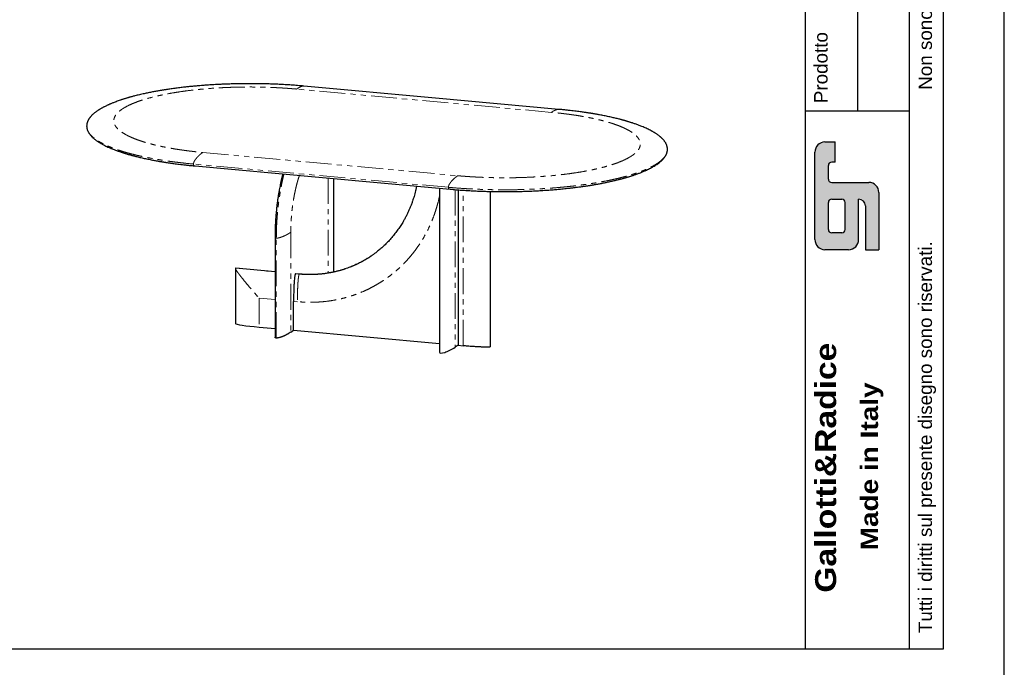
# Model space of a CAD drawing. Header units: millimetres. Extents: x -590 to 14136, y -480 to 15138.
# Tile 20 of 27: x 10510 to 14136, y 4793 to 7178. Entities that reach past the tile are written whole.
import ezdxf

# ---------------------------------------------------------------- set-up
doc = ezdxf.new("R2010")
doc.units = ezdxf.units.MM
doc.header["$LTSCALE"] = 15
doc.linetypes.add('SLD-Phantom', pattern=[12.7, 6.35, -1.27, 1.27, -1.27, 1.27, -1.27])
doc.linetypes.add('SLD-Solid', pattern=[0])
doc.styles.get("Standard").update_dxf_attribs({"font": 'GOTHIC.TTF'})

msp = doc.modelspace()

# ---------------------------------------------------------------- hatches: boundary and pattern name
h = msp.add_hatch(color=256)
h.paths.add_polyline_path([(13500.071, 6578.918, -0.41421356), (13487.676, 6591.313), (13487.676, 6640.893, -0.41421356), (13500.071, 6653.288), (13512.466, 6653.288), (13512.466, 6727.659), (13475.28, 6727.659, 0.41421356), (13438.095, 6690.474), (13438.095, 6368.203, 0.41421356), (13475.28, 6331.017), (13562.046, 6331.017, 0.41421356), (13599.231, 6368.203), (13599.231, 6516.943, -0.41421356), (13624.021, 6492.153), (13624.021, 6331.017), (13673.601, 6331.017), (13673.601, 6541.733, 0.41421356), (13636.416, 6578.918)])
h.paths.add_polyline_path([(13537.256, 6516.943, -0.41421356), (13549.651, 6504.548), (13549.651, 6405.388, -0.41421356), (13537.256, 6392.993), (13500.071, 6392.993, -0.41421356), (13487.676, 6405.388), (13487.676, 6504.548, -0.41421356), (13500.071, 6516.943)], flags=16)

# ---------------------------------------------------------------- linework, layer by layer
for p, q in [((13402.389, 9816.951), (13402.389, 6842.142)), ((13594.512, 9816.951), (13594.512, 6842.142)), ((13786.635, 6842.142), (13786.635, 9816.951)), ((13402.389, 6842.142), (13402.389, 4859.754)), ((13402.389, 6842.142), (13786.635, 6842.142)), ((13786.635, 4859.754), (13786.635, 6842.142)), ((13475.28, 6727.659), (13512.466, 6727.659)), ((13512.466, 6653.288), (13512.466, 6727.659)), ((13438.095, 6368.203), (13438.095, 6690.474)), ((13487.676, 6591.313), (13487.676, 6640.893)), ((13512.466, 6653.288), (13500.071, 6653.288)), ((13500.071, 6578.918), (13636.416, 6578.918)), ((13673.601, 6541.733), (13673.601, 6331.017)), ((13487.676, 6405.388), (13487.676, 6504.548)), ((13500.071, 6516.943), (13537.256, 6516.943)), ((13549.651, 6405.388), (13549.651, 6504.548)), ((13599.231, 6368.203), (13599.231, 6516.943)), ((13624.021, 6492.153), (13624.021, 6331.017)), ((13537.256, 6392.993), (13500.071, 6392.993)), ((13562.046, 6331.017), (13475.28, 6331.017)), ((13624.021, 6331.017), (13673.601, 6331.017))]:
    msp.add_line(p, q)
at = {"color": 8, "linetype": 'SLD-Phantom', "lineweight": 18}
for p, q in [((12467.696, 6836.906), (11528.986, 6922.632)), ((11184.277, 6689.184), (12122.986, 6603.459)), ((12088.516, 6560.742), (11149.806, 6646.468)), ((11646.17, 6594.812), (11646.17, 6244.786)), ((12113.754, 6552.213), (12113.754, 5971.871)), ((12142.87, 5977.16), (12142.87, 6550.042)), ((12243.635, 6545.537), (12243.635, 5973.257)), ((11508.286, 6395.226), (11508.286, 6027.164)), ((11455.041, 6005.534), (11455.041, 6373.596)), ((11304.925, 6262.385), (11450.262, 6249.112)), ((11525.522, 6242.239), (11539.603, 6240.953)), ((11450.262, 6146.955), (11391.902, 6152.285)), ((11391.902, 6152.285), (11391.902, 6045.741)), ((11532.708, 6139.426), (11518.628, 6140.712))]:
    msp.add_line(p, q, dxfattribs=at)
at = {"color": 7, "linetype": 'SLD-Solid', "lineweight": 25}
for p, q in [((10756.731, 6785.749), (10756.66, 6786.697)), ((11666.648, 6248.683), (11666.648, 6592.942)), ((12055.728, 6557.41), (12055.728, 5953.905)), ((12124.095, 6551.403), (12124.095, 5978.875)), ((11450.262, 6377.387), (11450.262, 6009.325)), ((11304.672, 6261.729), (11304.672, 6058.617)), ((11450.262, 6249.246), (11305.655, 6262.452)), ((11539.897, 6241.061), (11526.001, 6242.33)), ((11518.628, 6034.168), (11518.628, 6140.712)), ((11391.902, 6045.741), (11450.262, 6040.411)), ((11508.286, 6027.164), (11518.628, 6034.168)), ((11518.628, 6034.168), (12055.728, 5985.118)), ((12124.095, 5978.875), (12113.754, 5971.871)), ((12124.095, 5978.875), (12142.87, 5977.16))]:
    msp.add_line(p, q, dxfattribs=at)
msp.add_lwpolyline([(6996.074, 9816.951), (13910.585, 9816.951), (13910.585, 4859.754), (6996.074, 4859.754)], close=True)
at = {"color": 7, "linetype": 'SLD-Solid', "lineweight": 25, "flags": 128}
for points in [[(12495.465, 6847.818), (12040.782, 6889.341), (11556.755, 6933.544)], [(11156.508, 6639.529), (11611.19, 6598.006), (12095.217, 6553.803)], [(12243.886, 5973.655), (12243.886, 6276.055), (12243.886, 6545.531)]]:
    msp.add_lwpolyline(points, dxfattribs=at)
for centre, radius, start, end in [((13475.28, 6690.474), 37.185, 90, 180), ((13500.071, 6640.893), 12.395, 90, 180), ((13500.071, 6591.313), 12.395, 180, 270), ((13636.416, 6541.733), 37.185, 0, 90), ((13500.071, 6504.548), 12.395, 90, 180), ((13537.256, 6504.548), 12.395, 0, 90), ((13599.231, 6492.153), 24.79, 0, 90), ((13500.071, 6405.388), 12.395, 180, 270), ((13537.256, 6405.388), 12.395, 270, 0), ((13475.28, 6368.203), 37.185, 180, 270), ((13562.046, 6368.203), 37.185, 270, 0)]:
    msp.add_arc(centre, radius, start, end)
at = {"color": 7, "linetype": 'SLD-Solid', "lineweight": 25}
for centre, major_axis, ratio, start_param, end_param in [((11398.796, 6050.41), (94.123, -8.233), 0.05571721, 3.14357306, 4.64395112), ((12094.98, 5973.586), (38.881, 21.233), 0.25343159, 3.00676902, 5.07358485)]:
    msp.add_ellipse(centre, major_axis=major_axis, ratio=ratio, start_param=start_param, end_param=end_param, dxfattribs=at)
for points, knots in [([(11556.755, 6933.544), (11548.932, 6934.231), (11533.529, 6935.584), (11510.395, 6937.276), (11487.785, 6938.701), (11465.726, 6939.859), (11444.277, 6940.776), (11423.478, 6941.468), (11403.367, 6941.958), (11383.976, 6942.265), (11365.33, 6942.408), (11347.45, 6942.405), (11330.352, 6942.273), (11313.443, 6942.021), (11296.801, 6941.651), (11280.504, 6941.171), (11265.222, 6940.613), (11250.954, 6940), (11237.696, 6939.347), (11225.648, 6938.683), (11214.764, 6938.026), (11204.998, 6937.39), (11196.075, 6936.768), (11187.648, 6936.147), (11178.002, 6935.397), (11166.601, 6934.453), (11153.24, 6933.259), (11139.066, 6931.891), (11124.114, 6930.332), (11110.886, 6928.842), (11099.538, 6927.482), (11090.215, 6926.315), (11080.802, 6925.084), (11071.759, 6923.848), (11063.553, 6922.681), (11056.523, 6921.646), (11050.67, 6920.76), (11045.792, 6920.004), (11041.431, 6919.314), (11037.079, 6918.613), (11032.274, 6917.824), (11026.815, 6916.908), (11020.578, 6915.834), (11013.805, 6914.633), (11006.559, 6913.308), (10999.05, 6911.89), (10991.348, 6910.386), (10983.684, 6908.838), (10976.135, 6907.262), (10965.18, 6904.897), (10951.084, 6901.68), (10937.785, 6898.396), (10928.607, 6896.006), (10923.509, 6894.643), (10919.257, 6893.48), (10916.09, 6892.597), (10913.839, 6891.961), (10912.165, 6891.484), (10910.301, 6890.949), (10907.902, 6890.253), (10904.804, 6889.342), (10901.119, 6888.239), (10897.012, 6886.983), (10892.775, 6885.658), (10888.597, 6884.322), (10884.609, 6883.017), (10879.157, 6881.194), (10872.547, 6878.904), (10865.092, 6876.198), (10858.563, 6873.722), (10852.957, 6871.51), (10848.243, 6869.584), (10844.819, 6868.142), (10842.26, 6867.042), (10840.13, 6866.114), (10837.601, 6864.992), (10834.649, 6863.655), (10830.975, 6861.949), (10826.834, 6859.961), (10822.461, 6857.779), (10818.406, 6855.677), (10814.655, 6853.659), (10811.235, 6851.75), (10808.193, 6849.993), (10805.608, 6848.453), (10803.49, 6847.155), (10801.662, 6846.009), (10799.909, 6844.887), (10798.044, 6843.664), (10795.701, 6842.088), (10792.864, 6840.109), (10789.531, 6837.668), (10785.965, 6834.903), (10782.228, 6831.803), (10778.93, 6828.843), (10776.137, 6826.144), (10773.879, 6823.821), (10771.771, 6821.504), (10769.879, 6819.273), (10768.243, 6817.205), (10766.881, 6815.366), (10765.75, 6813.74), (10764.743, 6812.206), (10763.86, 6810.779), (10763.034, 6809.361), (10762.261, 6807.948), (10761.499, 6806.457), (10760.73, 6804.83), (10759.926, 6802.956), (10759.121, 6800.835), (10758.355, 6798.468), (10757.67, 6795.869), (10757.112, 6792.997), (10756.719, 6789.917), (10756.667, 6787.791), (10756.64, 6786.716)], [0, 0, 0, 0, 0.0220192, 0.04334987, 0.06399266, 0.08394807, 0.1032167, 0.12179898, 0.13969534, 0.15690619, 0.17343187, 0.18927271, 0.20442907, 0.21890119, 0.23429786, 0.2488369, 0.26251855, 0.275343, 0.28731041, 0.29842091, 0.30811174, 0.31704084, 0.3252082, 0.33268377, 0.3403293, 0.35196513, 0.36446923, 0.37784327, 0.39208906, 0.4072086, 0.41607784, 0.42522334, 0.43464555, 0.44401492, 0.45230597, 0.4594442, 0.46542849, 0.47025791, 0.4744886, 0.47893918, 0.48380459, 0.48951535, 0.49608944, 0.50352805, 0.51110739, 0.51940336, 0.52793294, 0.53644484, 0.54493892, 0.55341506, 0.57393325, 0.5943411, 0.60177473, 0.60820373, 0.61362702, 0.61804369, 0.62042853, 0.62236554, 0.62456182, 0.62770243, 0.63178794, 0.63681908, 0.64242965, 0.64840032, 0.65417999, 0.65976786, 0.66516375, 0.67737992, 0.68847715, 0.69845049, 0.70723821, 0.71481371, 0.72117495, 0.72412056, 0.72764218, 0.73196904, 0.73710177, 0.74304107, 0.75150324, 0.75967125, 0.76750707, 0.77480402, 0.78178647, 0.78817166, 0.79367407, 0.79829275, 0.802037, 0.80593038, 0.8102677, 0.81504921, 0.82265099, 0.83117671, 0.84072369, 0.85130943, 0.86293525, 0.87068426, 0.87848666, 0.8863423, 0.89402802, 0.90094481, 0.90695709, 0.91219498, 0.91683249, 0.9217182, 0.926147, 0.93083601, 0.93578527, 0.94109588, 0.94727512, 0.95439322, 0.96196475, 0.97037133, 0.97961303, 0.98968977, 1, 1, 1, 1]), ([(12895.34, 6700.819), (12895.309, 6701.942), (12895.244, 6704.284), (12894.78, 6707.682), (12894.067, 6711.128), (12893.085, 6714.499), (12891.822, 6717.84), (12890.366, 6721.005), (12888.723, 6724.059), (12886.916, 6727.006), (12884.926, 6729.899), (12882.763, 6732.737), (12880.494, 6735.453), (12878.213, 6737.972), (12876.166, 6740.083), (12874.405, 6741.806), (12872.891, 6743.232), (12871.305, 6744.675), (12869.423, 6746.325), (12867.122, 6748.257), (12864.418, 6750.42), (12861.381, 6752.73), (12858.109, 6755.093), (12854.761, 6757.393), (12851.59, 6759.474), (12848.667, 6761.32), (12845.832, 6763.051), (12842.831, 6764.824), (12839.485, 6766.733), (12834.71, 6769.361), (12828.491, 6772.601), (12820.858, 6776.317), (12813.125, 6779.851), (12805.323, 6783.214), (12798.13, 6786.147), (12791.598, 6788.69), (12785.788, 6790.87), (12779.932, 6792.99), (12773.951, 6795.08), (12768.789, 6796.821), (12764.417, 6798.257), (12760.879, 6799.398), (12757.131, 6800.582), (12753.2, 6801.799), (12749.349, 6802.966), (12745.896, 6803.992), (12743.136, 6804.799), (12741.102, 6805.387), (12739.473, 6805.854), (12737.825, 6806.322), (12735.756, 6806.906), (12733.167, 6807.627), (12730.049, 6808.484), (12726.39, 6809.473), (12722.205, 6810.583), (12714.331, 6812.628), (12702.892, 6815.465), (12689.937, 6818.464), (12679.13, 6820.836), (12670.519, 6822.655), (12661.976, 6824.393), (12653.656, 6826.024), (12646.229, 6827.429), (12639.79, 6828.611), (12634.301, 6829.594), (12629.178, 6830.491), (12624.449, 6831.301), (12620.779, 6831.917), (12618.141, 6832.354), (12616.487, 6832.626), (12615.117, 6832.849), (12613.857, 6833.054), (12612.404, 6833.289), (12610.279, 6833.629), (12607.267, 6834.107), (12603.278, 6834.73), (12598.393, 6835.478), (12592.557, 6836.35), (12585.74, 6837.341), (12577.914, 6838.441), (12569.09, 6839.635), (12559.249, 6840.91), (12548.441, 6842.244), (12536.661, 6843.622), (12523.898, 6845.025), (12510.082, 6846.451), (12500.442, 6847.353), (12495.465, 6847.818)], [0, 0, 0, 0, 0.01533846, 0.0320016, 0.04999213, 0.06861441, 0.08626067, 0.10257946, 0.11800456, 0.13316167, 0.14814984, 0.16296889, 0.17755019, 0.19091333, 0.20273932, 0.21095348, 0.21821978, 0.22535796, 0.23382123, 0.24444001, 0.25609554, 0.26863431, 0.28204211, 0.29504015, 0.30678833, 0.3167215, 0.32591584, 0.33584597, 0.34666371, 0.35836792, 0.38080347, 0.40270456, 0.42378859, 0.44415229, 0.4640829, 0.47803582, 0.49179536, 0.50539349, 0.51883155, 0.53264393, 0.53996948, 0.54766354, 0.55572578, 0.56415585, 0.57273176, 0.57999377, 0.58567673, 0.58978173, 0.59247056, 0.59563153, 0.59980797, 0.60499931, 0.6112049, 0.61842391, 0.62665537, 0.63573515, 0.66407802, 0.69159347, 0.70713572, 0.72240323, 0.73739683, 0.75197488, 0.76552333, 0.77539759, 0.78459416, 0.7931137, 0.80095684, 0.80803993, 0.81121001, 0.81391085, 0.81614256, 0.81791036, 0.82006766, 0.82323738, 0.82827246, 0.83471279, 0.8425576, 0.8518059, 0.86266316, 0.87497284, 0.88873334, 0.90394289, 0.9205995, 0.93836505, 0.957522, 0.97806787, 1, 1, 1, 1]), ([(10756.633, 6786.528), (10756.664, 6785.405), (10756.729, 6783.063), (10757.193, 6779.665), (10757.905, 6776.219), (10758.888, 6772.848), (10760.151, 6769.507), (10761.607, 6766.342), (10763.249, 6763.288), (10765.057, 6760.341), (10767.047, 6757.449), (10769.21, 6754.61), (10771.478, 6751.894), (10773.759, 6749.375), (10775.807, 6747.265), (10777.567, 6745.541), (10779.082, 6744.115), (10780.667, 6742.673), (10782.549, 6741.022), (10784.851, 6739.09), (10787.555, 6736.927), (10790.592, 6734.617), (10793.864, 6732.254), (10797.212, 6729.954), (10800.383, 6727.873), (10803.306, 6726.028), (10806.141, 6724.296), (10809.141, 6722.523), (10812.487, 6720.614), (10817.263, 6717.986), (10823.482, 6714.746), (10831.115, 6711.03), (10838.847, 6707.496), (10846.65, 6704.133), (10853.843, 6701.2), (10860.375, 6698.657), (10866.185, 6696.477), (10872.04, 6694.358), (10878.022, 6692.267), (10883.184, 6690.526), (10887.555, 6689.09), (10891.093, 6687.949), (10894.842, 6686.765), (10898.773, 6685.548), (10902.623, 6684.381), (10906.077, 6683.355), (10908.837, 6682.548), (10910.87, 6681.96), (10912.5, 6681.494), (10914.148, 6681.025), (10916.217, 6680.441), (10918.806, 6679.72), (10921.924, 6678.863), (10925.583, 6677.874), (10929.768, 6676.764), (10937.642, 6674.719), (10949.081, 6671.883), (10962.035, 6668.883), (10972.843, 6666.511), (10981.453, 6664.692), (10989.997, 6662.954), (10998.317, 6661.323), (11005.743, 6659.918), (11012.182, 6658.736), (11017.672, 6657.753), (11022.794, 6656.857), (11027.523, 6656.047), (11031.194, 6655.43), (11033.832, 6654.993), (11035.486, 6654.721), (11036.855, 6654.498), (11038.116, 6654.293), (11039.568, 6654.059), (11041.693, 6653.718), (11044.705, 6653.24), (11048.695, 6652.617), (11053.579, 6651.869), (11059.416, 6650.997), (11066.232, 6650.007), (11074.059, 6648.906), (11082.882, 6647.712), (11092.724, 6646.437), (11103.531, 6645.103), (11115.312, 6643.725), (11128.075, 6642.322), (11141.891, 6640.896), (11151.531, 6639.995), (11156.508, 6639.529)], [0, 0, 0, 0, 0.01533846, 0.0320016, 0.04999213, 0.06861441, 0.08626067, 0.10257946, 0.11800456, 0.13316167, 0.14814984, 0.16296889, 0.17755019, 0.19091333, 0.20273932, 0.21095348, 0.21821978, 0.22535796, 0.23382123, 0.24444001, 0.25609554, 0.26863431, 0.28204211, 0.29504015, 0.30678833, 0.3167215, 0.32591584, 0.33584597, 0.34666371, 0.35836792, 0.38080347, 0.40270456, 0.42378859, 0.44415229, 0.4640829, 0.47803582, 0.49179536, 0.50539349, 0.51883155, 0.53264393, 0.53996948, 0.54766354, 0.55572578, 0.56415585, 0.57273176, 0.57999377, 0.58567673, 0.58978173, 0.59247056, 0.59563153, 0.59980797, 0.60499931, 0.6112049, 0.61842391, 0.62665537, 0.63573515, 0.66407802, 0.69159347, 0.70713572, 0.72240323, 0.73739683, 0.75197488, 0.76552333, 0.77539759, 0.78459416, 0.7931137, 0.80095684, 0.80803993, 0.81121001, 0.81391085, 0.81614256, 0.81791036, 0.82006766, 0.82323738, 0.82827246, 0.83471279, 0.8425576, 0.8518059, 0.86266316, 0.87497284, 0.88873334, 0.90394289, 0.9205995, 0.93836505, 0.957522, 0.97806787, 1, 1, 1, 1]), ([(12095.217, 6553.803), (12102.371, 6553.173), (12116.364, 6551.94), (12137.226, 6550.382), (12157.324, 6549.064), (12176.629, 6547.979), (12195.09, 6547.099), (12212.669, 6546.404), (12229.84, 6545.855), (12246.512, 6545.445), (12262.596, 6545.165), (12277.496, 6545.005), (12291.198, 6544.942), (12303.908, 6544.954), (12315.757, 6545.027), (12327.115, 6545.154), (12338.143, 6545.33), (12349.075, 6545.557), (12359.909, 6545.834), (12375.422, 6546.303), (12395.448, 6547.066), (12419.351, 6548.24), (12442.132, 6549.605), (12463.65, 6551.119), (12480.344, 6552.464), (12492.889, 6553.564), (12501.937, 6554.398), (12511.849, 6555.36), (12522.609, 6556.463), (12534.193, 6557.722), (12545.089, 6558.978), (12555.143, 6560.199), (12563.95, 6561.315), (12572.406, 6562.431), (12580.119, 6563.488), (12586.93, 6564.453), (12592.867, 6565.319), (12597.951, 6566.078), (12602.24, 6566.733), (12605.8, 6567.285), (12608.974, 6567.785), (12612.163, 6568.293), (12615.741, 6568.873), (12619.852, 6569.549), (12624.575, 6570.342), (12629.946, 6571.263), (12635.822, 6572.296), (12642.165, 6573.441), (12648.92, 6574.696), (12655.98, 6576.049), (12663.105, 6577.457), (12670.081, 6578.88), (12679.83, 6580.928), (12692.029, 6583.62), (12703.591, 6586.347), (12711.85, 6588.385), (12717.008, 6589.69), (12721.698, 6590.905), (12725.746, 6591.976), (12728.928, 6592.833), (12731.346, 6593.493), (12733.096, 6593.975), (12734.61, 6594.396), (12736.24, 6594.851), (12738.344, 6595.445), (12741.097, 6596.231), (12744.374, 6597.181), (12747.941, 6598.235), (12751.582, 6599.33), (12755.195, 6600.438), (12758.781, 6601.559), (12762.338, 6602.692), (12768.383, 6604.655), (12776.663, 6607.456), (12787.461, 6611.339), (12798.153, 6615.451), (12808.599, 6619.774), (12817.747, 6623.847), (12825.834, 6627.703), (12833.071, 6631.381), (12839.98, 6635.134), (12846.697, 6639.051), (12853.242, 6643.174), (12859.518, 6647.481), (12865.411, 6651.925), (12869.896, 6655.67), (12873.097, 6658.572), (12875.14, 6660.525), (12876.862, 6662.254), (12878.407, 6663.875), (12879.919, 6665.535), (12881.492, 6667.354), (12883.076, 6669.3), (12884.354, 6670.976), (12885.323, 6672.318), (12886.009, 6673.302), (12886.662, 6674.274), (12887.282, 6675.231), (12887.893, 6676.214), (12888.544, 6677.303), (12889.27, 6678.582), (12890.126, 6680.189), (12891.084, 6682.151), (12892.098, 6684.493), (12893.083, 6687.15), (12893.98, 6690.122), (12894.712, 6693.409), (12895.223, 6696.903), (12895.291, 6699.299), (12895.325, 6700.495)], [0, 0, 0, 0, 0.02018915, 0.03949576, 0.05791947, 0.07545991, 0.0921168, 0.10788992, 0.122779, 0.13813563, 0.15242226, 0.16563881, 0.17778525, 0.18886171, 0.19944043, 0.20931544, 0.21911697, 0.22884757, 0.23850767, 0.24809771, 0.27042695, 0.29237484, 0.3128204, 0.33258412, 0.35163317, 0.35926923, 0.36776022, 0.3771191, 0.38734709, 0.39844552, 0.41041587, 0.41895065, 0.42786408, 0.43638544, 0.44409156, 0.45098156, 0.45695336, 0.4621365, 0.4665304, 0.47013457, 0.47312401, 0.476361, 0.48003905, 0.48427987, 0.48923584, 0.49490801, 0.50129708, 0.50799356, 0.5153315, 0.52325051, 0.5311821, 0.53898724, 0.54666582, 0.56426351, 0.5811564, 0.58771611, 0.59415442, 0.60002461, 0.60507161, 0.60929455, 0.61203399, 0.61426397, 0.61598426, 0.61784494, 0.62054242, 0.62412644, 0.62856883, 0.63341811, 0.6382818, 0.64315992, 0.64805249, 0.65295952, 0.65788103, 0.67334617, 0.68843984, 0.70586079, 0.72278027, 0.73925802, 0.75300106, 0.76651636, 0.78016264, 0.79409916, 0.80874165, 0.82418765, 0.83978137, 0.85511047, 0.86248395, 0.86906078, 0.87480799, 0.87991722, 0.88544755, 0.89156091, 0.89825262, 0.90503702, 0.90834349, 0.91159277, 0.91478484, 0.91791969, 0.9209973, 0.92438377, 0.92854661, 0.93348769, 0.94008789, 0.94770517, 0.9563398, 0.96599195, 0.97666167, 0.98834885, 1, 1, 1, 1]), ([(11478.521, 6610.122), (11478.12, 6608.529), (11477.316, 6605.336), (11476.122, 6600.418), (11474.983, 6595.61), (11473.871, 6590.783), (11472.741, 6585.753), (11471.492, 6580.018), (11470.108, 6573.435), (11468.525, 6565.595), (11466.758, 6556.394), (11464.835, 6545.735), (11462.852, 6533.939), (11460.85, 6520.988), (11458.87, 6506.874), (11457.063, 6492.395), (11455.445, 6477.671), (11454.03, 6462.818), (11452.775, 6447.15), (11451.719, 6430.695), (11450.912, 6413.498), (11450.369, 6395.591), (11450.298, 6383.543), (11450.262, 6377.387)], [0, 0, 0, 0, 0.022193, 0.04446414, 0.06784695, 0.08813491, 0.11027421, 0.13600812, 0.16533219, 0.19824124, 0.23998156, 0.28630936, 0.33717702, 0.3925854, 0.45253913, 0.51703921, 0.57594809, 0.63820718, 0.70382294, 0.77280191, 0.84515114, 0.92087951, 1, 1, 1, 1]), ([(11971.542, 6565.098), (11971.196, 6563.321), (11970.085, 6557.611), (11967.908, 6548.342), (11965.15, 6537.543), (11962.335, 6527.625), (11959.545, 6518.564), (11956.339, 6508.889), (11952.606, 6498.487), (11948.145, 6487.103), (11943.372, 6475.882), (11938.213, 6464.681), (11932.661, 6453.515), (11926.708, 6442.401), (11919.481, 6429.856), (11910.782, 6415.995), (11900.387, 6400.979), (11889.19, 6386.297), (11877.191, 6371.998), (11864.812, 6358.593), (11852.375, 6346.308), (11840.241, 6335.314), (11830.567, 6327.245), (11823.484, 6321.66), (11819.03, 6318.254), (11814.757, 6315.079), (11810.727, 6312.173), (11806.697, 6309.318), (11804.328, 6307.791), (11803.13, 6307.019)], [0, 0, 0, 0, 0.01666148, 0.05355528, 0.08794538, 0.11983189, 0.14921482, 0.17609423, 0.2147831, 0.252393, 0.2905282, 0.32918858, 0.36837424, 0.40808515, 0.44832123, 0.5054808, 0.56344203, 0.62218991, 0.68172456, 0.74203356, 0.79711497, 0.84959184, 0.89946428, 0.91834039, 0.93642832, 0.95348907, 0.96952265, 0.98458978, 1, 1, 1, 1]), ([(11790.028, 6298.531), (11789.837, 6298.407), (11785.375, 6295.511), (11776.615, 6290.486), (11764.068, 6283.624), (11753.462, 6278.37), (11744.772, 6274.349), (11737.586, 6271.203), (11729.995, 6268.058), (11721.619, 6264.8), (11712.532, 6261.514), (11702.752, 6258.254), (11692.294, 6255.076), (11680.986, 6251.988), (11668.813, 6249.057), (11655.767, 6246.354), (11641.837, 6243.958), (11627.02, 6241.949), (11611.316, 6240.419), (11594.729, 6239.451), (11577.27, 6239.158), (11558.958, 6239.566), (11546.462, 6240.544), (11540.081, 6241.044)], [0, 0, 0, 0, 0.00267976, 0.06243401, 0.11819106, 0.16995076, 0.20043974, 0.22961524, 0.26101513, 0.29574218, 0.33379647, 0.37290022, 0.41498777, 0.46005929, 0.50811494, 0.55915473, 0.61317871, 0.67018704, 0.73017983, 0.79315715, 0.85911944, 0.9280669, 1, 1, 1, 1]), ([(11789.852, 6298.553), (11794.108, 6301.116), (11798.876, 6303.987), (11803.391, 6307.23), (11803.875, 6307.578)], [0, 0, 0, 0, 0.8928444, 1, 1, 1, 1]), ([(11305.651, 6262.425), (11305.59, 6262.445), (11305.272, 6262.553), (11305.08, 6262.46), (11304.925, 6262.385)], [0, 0, 0, 0, 0.19172829, 1, 1, 1, 1]), ([(11525.522, 6242.239), (11525.349, 6242.066), (11524.953, 6241.669), (11524.438, 6240.377), (11523.991, 6238.851), (11523.481, 6236.629), (11522.939, 6233.647), (11522.416, 6229.915), (11521.804, 6224.63), (11521.149, 6217.792), (11520.544, 6209.429), (11519.983, 6199.714), (11519.479, 6188.664), (11519.022, 6174.437), (11518.691, 6158.416), (11518.649, 6146.614), (11518.628, 6140.712)], [0, 0, 0, 0, 0.014275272, 0.032692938, 0.049347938, 0.066051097, 0.102087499, 0.13831589, 0.174534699, 0.254367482, 0.334329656, 0.414276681, 0.533525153, 0.652786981, 0.826388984, 1, 1, 1, 1]), ([(11525.989, 6242.255), (11525.942, 6242.296), (11525.798, 6242.418), (11525.633, 6242.311), (11525.522, 6242.239)], [0, 0, 0, 0, 0.33102114, 1, 1, 1, 1]), ([(11508.286, 6027.164), (11506.464, 6025.961), (11502.894, 6023.603), (11498.457, 6020.993), (11495.41, 6019.297), (11493.848, 6018.449), (11492.273, 6017.615), (11490.682, 6016.794), (11489.078, 6015.986), (11487.357, 6015.142), (11485.529, 6014.27), (11483.6, 6013.381), (11481.693, 6012.534), (11479.808, 6011.728), (11477.944, 6010.963), (11476.102, 6010.24), (11474.1, 6009.49), (11471.953, 6008.731), (11470.169, 6008.148), (11468.991, 6007.787), (11468.411, 6007.613), (11467.837, 6007.445), (11467.268, 6007.284), (11466.706, 6007.13), (11465.297, 6006.754), (11463.153, 6006.239), (11460.2, 6005.71), (11457.831, 6005.481), (11456.133, 6005.458), (11455.399, 6005.509), (11455.041, 6005.534)], [0, 0, 0, 0, 0.14770617, 0.28929626, 0.32538953, 0.36107704, 0.39636197, 0.43124758, 0.46573726, 0.49983451, 0.53998456, 0.57863989, 0.61580893, 0.6515012, 0.6857274, 0.71849971, 0.74983198, 0.78911407, 0.82505551, 0.83392486, 0.84257066, 0.85099434, 0.85919748, 0.86718176, 0.87494902, 0.91817274, 0.95215415, 0.97834338, 0.98946555, 1, 1, 1, 1]), ([(11455.041, 6005.534), (11454.702, 6005.573), (11454.005, 6005.653), (11452.763, 6005.946), (11451.948, 6006.322), (11451.391, 6006.719), (11451.077, 6007.008), (11450.813, 6007.327), (11450.599, 6007.676), (11450.438, 6008.054), (11450.275, 6008.607), (11450.293, 6009.034), (11450.305, 6009.325)], [0, 0, 0, 0, 0.06637926, 0.13650519, 0.30187, 0.36753592, 0.43916552, 0.51708155, 0.60153468, 0.69272171, 0.7907989, 1, 1, 1, 1]), ([(12243.635, 5973.257), (12243.479, 5973.172), (12243.158, 5972.999), (12241.978, 5972.69), (12240.466, 5972.487), (12238.87, 5972.349), (12237.707, 5972.271), (12236.425, 5972.205), (12235.023, 5972.152), (12233.501, 5972.112), (12230.748, 5972.064), (12226.522, 5972.062), (12221.048, 5972.151), (12215.565, 5972.305), (12210.227, 5972.5), (12204.764, 5972.738), (12198.988, 5973.027), (12189.643, 5973.547), (12176.635, 5974.389), (12159.899, 5975.652), (12148.641, 5976.649), (12142.87, 5977.16)], [0, 0, 0, 0, 0.01059816, 0.02179452, 0.04819679, 0.05868106, 0.07011749, 0.08255763, 0.09604148, 0.11060046, 0.12625954, 0.17486451, 0.23113559, 0.2828736, 0.33240925, 0.38519767, 0.44127557, 0.50067356, 0.65869074, 0.82504148, 1, 1, 1, 1]), ([(12243.861, 5973.655), (12243.873, 5973.612), (12243.911, 5973.476), (12243.746, 5973.345), (12243.635, 5973.257)], [0, 0, 0, 0, 0.32076661, 1, 1, 1, 1])]:
    msp.add_open_spline(points, degree=3, knots=knots, dxfattribs=at)
at = {"color": 8, "linetype": 'SLD-Phantom', "lineweight": 18}
for points, knots in [([(11528.986, 6922.632), (11528.316, 6922.693), (11526.976, 6922.815), (11524.963, 6922.995), (11522.947, 6923.173), (11520.929, 6923.349), (11518.909, 6923.522), (11516.886, 6923.694), (11514.862, 6923.863), (11512.835, 6924.03), (11510.805, 6924.195), (11508.774, 6924.358), (11506.74, 6924.518), (11504.703, 6924.677), (11502.665, 6924.833), (11500.624, 6924.987), (11498.581, 6925.138), (11496.536, 6925.288), (11494.488, 6925.435), (11492.438, 6925.58), (11490.386, 6925.723), (11488.331, 6925.864), (11486.274, 6926.002), (11484.215, 6926.139), (11482.154, 6926.273), (11480.09, 6926.405), (11478.024, 6926.535), (11475.956, 6926.662), (11473.885, 6926.787), (11471.812, 6926.911), (11469.737, 6927.031), (11467.659, 6927.15), (11465.58, 6927.267), (11463.497, 6927.381), (11461.413, 6927.493), (11459.326, 6927.603), (11457.237, 6927.711), (11455.146, 6927.817), (11453.053, 6927.92), (11450.957, 6928.021), (11448.859, 6928.12), (11446.758, 6928.217), (11444.656, 6928.312), (11442.551, 6928.404), (11440.443, 6928.494), (11438.334, 6928.582), (11436.222, 6928.668), (11426.724, 6929.044), (11409.789, 6929.599), (11385.331, 6930.1), (11360.802, 6930.3), (11336.244, 6930.199), (11311.735, 6929.802), (11287.354, 6929.106), (11263.14, 6928.112), (11236.47, 6926.679), (11207.537, 6924.691), (11176.617, 6922.011), (11146.472, 6918.833), (11117.22, 6915.175), (11088.996, 6911.047), (11061.924, 6906.467), (11036.104, 6901.46), (11011.661, 6896.042), (10988.701, 6890.236), (10967.305, 6884.073), (10947.582, 6877.573), (10929.618, 6870.765), (10913.468, 6863.682), (10899.223, 6856.35), (10886.944, 6848.801), (10876.661, 6841.071), (10868.441, 6833.189), (10862.32, 6825.189), (10858.3, 6817.108), (10856.421, 6808.979), (10856.693, 6800.836), (10859.089, 6792.716), (10863.623, 6784.651), (10870.278, 6776.678), (10878.998, 6768.83), (10889.772, 6761.14), (10902.553, 6753.644), (10917.262, 6746.369), (10933.861, 6739.35), (10950.745, 6733.178), (10967.348, 6727.793), (10983.221, 6723.138), (10999.997, 6718.683), (11017.647, 6714.436), (11036.107, 6710.407), (11055.327, 6706.612), (11075.274, 6703.057), (11090.286, 6700.65), (11099.847, 6699.212), (11103.694, 6698.645), (11107.558, 6698.087), (11111.439, 6697.538), (11115.338, 6696.998), (11119.255, 6696.467), (11123.188, 6695.945), (11127.139, 6695.431), (11131.108, 6694.927), (11135.093, 6694.431), (11139.096, 6693.945), (11143.117, 6693.467), (11147.155, 6692.999), (11151.21, 6692.539), (11155.282, 6692.088), (11159.372, 6691.646), (11163.479, 6691.213), (11167.604, 6690.789), (11171.746, 6690.374), (11175.905, 6689.968), (11180.081, 6689.571), (11182.878, 6689.313), (11184.277, 6689.184)], [0, 0, 0, 0, 0.00136295, 0.00272536, 0.00408725, 0.00544865, 0.00680957, 0.00817005, 0.00953011, 0.01088978, 0.01224907, 0.01360801, 0.01496663, 0.01632496, 0.01768301, 0.01904082, 0.0203984, 0.02175578, 0.02311299, 0.02447006, 0.025827, 0.02718384, 0.0285406, 0.02989732, 0.03125402, 0.03261071, 0.03396743, 0.0353242, 0.03668105, 0.038038, 0.03939507, 0.04075229, 0.04210969, 0.04346729, 0.04482511, 0.04618318, 0.04754153, 0.04890017, 0.05025914, 0.05161846, 0.05297815, 0.05433824, 0.05569875, 0.05705971, 0.05842114, 0.05978307, 0.06114552, 0.06250851, 0.07815261, 0.09375917, 0.10936598, 0.12501079, 0.1406549, 0.15626146, 0.17186826, 0.18751308, 0.20836005, 0.22916265, 0.25001048, 0.27085745, 0.29166005, 0.31250788, 0.33335485, 0.35415745, 0.37500528, 0.39585225, 0.41665485, 0.43750268, 0.45834965, 0.47915225, 0.50000008, 0.52084705, 0.54164965, 0.56249748, 0.58334445, 0.60414705, 0.62499488, 0.64584185, 0.66664445, 0.68749228, 0.70833925, 0.72914185, 0.74998968, 0.77083665, 0.79163925, 0.81248708, 0.82813118, 0.84373774, 0.85934454, 0.87498936, 0.89063346, 0.90624002, 0.92184682, 0.93749164, 0.94034083, 0.94318776, 0.94603264, 0.94887572, 0.95171722, 0.95455735, 0.95739635, 0.96023445, 0.96307187, 0.96590884, 0.96874558, 0.97158233, 0.97441931, 0.97725675, 0.98009488, 0.98293391, 0.98577409, 0.98861564, 0.99145877, 0.99430373, 0.99715073, 1, 1, 1, 1]), ([(11556.751, 6933.501), (11556.417, 6933.539), (11555.299, 6933.665), (11553.151, 6933.479), (11550.235, 6932.965), (11546.938, 6932.004), (11543.447, 6930.685), (11539.838, 6929.039), (11536.187, 6927.117), (11532.565, 6924.996), (11530.169, 6923.413), (11528.986, 6922.632)], [0, 0, 0, 0, 0.03718864, 0.12457684, 0.23510202, 0.3548476, 0.48123128, 0.61151557, 0.74300545, 0.87321681, 1, 1, 1, 1]), ([(12122.986, 6603.459), (12123.657, 6603.398), (12124.997, 6603.276), (12127.01, 6603.096), (12129.026, 6602.918), (12131.044, 6602.742), (12133.064, 6602.568), (12135.086, 6602.397), (12137.111, 6602.227), (12139.138, 6602.06), (12141.167, 6601.895), (12143.199, 6601.733), (12145.233, 6601.572), (12147.269, 6601.414), (12149.308, 6601.258), (12151.349, 6601.104), (12153.392, 6600.952), (12155.437, 6600.803), (12157.485, 6600.655), (12159.535, 6600.51), (12161.587, 6600.367), (12163.642, 6600.227), (12165.698, 6600.088), (12167.758, 6599.952), (12169.819, 6599.818), (12171.883, 6599.686), (12173.949, 6599.556), (12176.017, 6599.428), (12178.088, 6599.303), (12180.161, 6599.18), (12182.236, 6599.059), (12184.313, 6598.94), (12186.393, 6598.824), (12188.475, 6598.709), (12190.56, 6598.597), (12192.646, 6598.487), (12194.735, 6598.379), (12196.826, 6598.274), (12198.92, 6598.17), (12201.016, 6598.069), (12203.114, 6597.97), (12205.214, 6597.874), (12207.317, 6597.779), (12209.422, 6597.687), (12211.529, 6597.596), (12213.639, 6597.508), (12215.751, 6597.423), (12225.248, 6597.047), (12242.184, 6596.491), (12266.642, 6595.991), (12291.17, 6595.791), (12315.728, 6595.891), (12340.237, 6596.289), (12364.618, 6596.985), (12388.832, 6597.979), (12415.502, 6599.412), (12444.436, 6601.4), (12475.355, 6604.079), (12505.5, 6607.258), (12534.753, 6610.916), (12562.976, 6615.044), (12590.049, 6619.624), (12615.869, 6624.631), (12640.312, 6630.049), (12663.272, 6635.854), (12684.668, 6642.018), (12704.391, 6648.518), (12722.355, 6655.325), (12738.505, 6662.409), (12752.75, 6669.741), (12765.029, 6677.289), (12775.312, 6685.02), (12783.531, 6692.902), (12789.652, 6700.901), (12793.673, 6708.982), (12795.552, 6717.112), (12795.28, 6725.254), (12792.884, 6733.375), (12788.349, 6741.439), (12781.695, 6749.412), (12772.975, 6757.261), (12762.201, 6764.95), (12749.42, 6772.447), (12734.71, 6779.722), (12718.111, 6786.741), (12701.228, 6792.913), (12684.624, 6798.298), (12668.752, 6802.952), (12651.976, 6807.407), (12634.326, 6811.655), (12615.865, 6815.683), (12596.646, 6819.479), (12576.698, 6823.034), (12561.686, 6825.441), (12552.126, 6826.878), (12548.279, 6827.445), (12544.415, 6828.003), (12540.533, 6828.552), (12536.634, 6829.092), (12532.718, 6829.624), (12528.784, 6830.146), (12524.833, 6830.659), (12520.865, 6831.164), (12516.879, 6831.659), (12512.876, 6832.146), (12508.856, 6832.623), (12504.818, 6833.092), (12500.763, 6833.552), (12496.69, 6834.002), (12492.601, 6834.444), (12488.493, 6834.877), (12484.369, 6835.301), (12480.227, 6835.716), (12476.067, 6836.122), (12471.891, 6836.52), (12469.095, 6836.777), (12467.696, 6836.906)], [0, 0, 0, 0, 0.00136295, 0.00272536, 0.00408725, 0.00544865, 0.00680957, 0.00817005, 0.00953011, 0.01088978, 0.01224907, 0.01360801, 0.01496663, 0.01632496, 0.01768301, 0.01904082, 0.0203984, 0.02175578, 0.02311299, 0.02447006, 0.025827, 0.02718384, 0.0285406, 0.02989732, 0.03125402, 0.03261071, 0.03396743, 0.0353242, 0.03668105, 0.038038, 0.03939507, 0.04075229, 0.04210969, 0.04346729, 0.04482511, 0.04618318, 0.04754153, 0.04890017, 0.05025914, 0.05161846, 0.05297815, 0.05433824, 0.05569875, 0.05705971, 0.05842114, 0.05978307, 0.06114552, 0.06250851, 0.07815261, 0.09375917, 0.10936598, 0.12501079, 0.1406549, 0.15626146, 0.17186826, 0.18751308, 0.20836005, 0.22916265, 0.25001048, 0.27085745, 0.29166005, 0.31250788, 0.33335485, 0.35415745, 0.37500528, 0.39585225, 0.41665485, 0.43750268, 0.45834965, 0.47915225, 0.50000008, 0.52084705, 0.54164965, 0.56249748, 0.58334445, 0.60414705, 0.62499488, 0.64584185, 0.66664445, 0.68749228, 0.70833925, 0.72914185, 0.74998968, 0.77083665, 0.79163925, 0.81248708, 0.82813118, 0.84373774, 0.85934454, 0.87498936, 0.89063346, 0.90624002, 0.92184682, 0.93749164, 0.94034083, 0.94318776, 0.94603264, 0.94887572, 0.95171722, 0.95455735, 0.95739635, 0.96023445, 0.96307187, 0.96590884, 0.96874558, 0.97158233, 0.97441931, 0.97725675, 0.98009488, 0.98293391, 0.98577409, 0.98861564, 0.99145877, 0.99430373, 0.99715073, 1, 1, 1, 1]), ([(12495.461, 6847.775), (12495.127, 6847.813), (12494.008, 6847.939), (12491.861, 6847.753), (12488.944, 6847.24), (12485.648, 6846.279), (12482.157, 6844.959), (12478.547, 6843.313), (12474.897, 6841.392), (12471.275, 6839.27), (12468.878, 6837.687), (12467.696, 6836.906)], [0, 0, 0, 0, 0.03718874, 0.12457693, 0.2351021, 0.35484767, 0.48123133, 0.6115156, 0.74300548, 0.87321683, 1, 1, 1, 1]), ([(11149.806, 6646.468), (11141.587, 6647.248), (11125.15, 6648.809), (11101.049, 6651.488), (11077.413, 6654.409), (11054.324, 6657.591), (11031.952, 6661.001), (11010.332, 6664.628), (10989.486, 6668.461), (10969.325, 6672.514), (10949.768, 6676.805), (10930.87, 6681.332), (10912.683, 6686.089), (10895.353, 6691.041), (10878.914, 6696.177), (10863.493, 6701.456), (10849.1, 6706.865), (10835.739, 6712.39), (10823.349, 6718.053), (10811.884, 6723.879), (10801.391, 6729.86), (10791.909, 6735.986), (10783.517, 6742.21), (10776.233, 6748.519), (10770.109, 6754.864), (10765.137, 6761.231), (10761.288, 6767.607), (10758.582, 6774.018), (10756.967, 6780.07), (10756.805, 6783.984), (10756.731, 6785.749)], [0, 0, 0, 0, 0.036241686, 0.072483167, 0.108724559, 0.144965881, 0.181207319, 0.216801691, 0.252396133, 0.287990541, 0.323584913, 0.359826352, 0.39606783, 0.432309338, 0.468550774, 0.50479223, 0.540386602, 0.575981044, 0.611575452, 0.647169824, 0.683411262, 0.719652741, 0.755894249, 0.792135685, 0.82837714, 0.863971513, 0.899565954, 0.935160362, 0.970754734, 1, 1, 1, 1]), ([(11184.277, 6689.184), (11182.246, 6687.809), (11180.139, 6686.28), (11175.87, 6682.946), (11173.71, 6681.14), (11169.467, 6677.322), (11167.385, 6675.311), (11163.443, 6671.194), (11161.585, 6669.088), (11159.061, 6665.961), (11158.263, 6664.923), (11156.767, 6662.875), (11156.069, 6661.864), (11154.781, 6659.884), (11154.191, 6658.915), (11153.123, 6657.032), (11152.646, 6656.118), (11151.806, 6654.357), (11151.443, 6653.51), (11150.83, 6651.889), (11150.579, 6651.116), (11149.987, 6648.916), (11149.806, 6647.609), (11149.806, 6646.468)], [0, 0, 0, 0, 0.125, 0.125, 0.25, 0.25, 0.375, 0.375, 0.5, 0.5, 0.5625, 0.5625, 0.625, 0.625, 0.6875, 0.6875, 0.75, 0.75, 0.8125, 0.8125, 0.875, 0.875, 1, 1, 1, 1]), ([(12895.241, 6701.598), (12895.279, 6701.176), (12895.508, 6698.567), (12894.8, 6693.769), (12893.057, 6687.22), (12890.056, 6680.698), (12885.955, 6674.253), (12880.751, 6667.897), (12874.49, 6661.641), (12867.15, 6655.458), (12858.692, 6649.322), (12849.106, 6643.248), (12838.392, 6637.249), (12826.63, 6631.372), (12813.841, 6625.63), (12800.13, 6620.066), (12785.543, 6614.689), (12770.131, 6609.505), (12753.834, 6604.491), (12736.579, 6599.628), (12718.376, 6594.928), (12699.246, 6590.405), (12679.336, 6586.095), (12658.684, 6582.007), (12637.456, 6578.172), (12615.705, 6574.593), (12593.489, 6571.27), (12570.718, 6568.189), (12547.292, 6565.338), (12523.242, 6562.728), (12498.609, 6560.37), (12473.582, 6558.283), (12448.212, 6556.471), (12422.698, 6554.949), (12397.095, 6553.712), (12371.457, 6552.756), (12345.678, 6552.077), (12319.647, 6551.672), (12293.413, 6551.55), (12267.026, 6551.716), (12240.693, 6552.169), (12214.466, 6552.91), (12188.551, 6553.931), (12162.993, 6555.224), (12137.842, 6556.785), (12112.957, 6558.596), (12096.663, 6560.027), (12088.516, 6560.742)], [0, 0, 0, 0, 0.00440377, 0.0272161, 0.05002845, 0.07284075, 0.09565307, 0.11805808, 0.14046313, 0.16286816, 0.18527317, 0.20808547, 0.23089781, 0.25371016, 0.27652246, 0.29933478, 0.32173979, 0.34414484, 0.36654987, 0.38895488, 0.41176718, 0.43457951, 0.45739186, 0.48020417, 0.50301649, 0.52542149, 0.54782654, 0.57023158, 0.59263658, 0.61544889, 0.63826122, 0.66107357, 0.68388588, 0.70669819, 0.7291032, 0.75150825, 0.77391328, 0.79631829, 0.8191306, 0.84194293, 0.86475528, 0.88756758, 0.91037989, 0.93278482, 0.9551898, 0.97759484, 1, 1, 1, 1]), ([(11149.806, 6646.468), (11149.813, 6646.182), (11149.827, 6645.593), (11149.987, 6644.444), (11150.405, 6643.119), (11151.195, 6641.862), (11152.304, 6640.835), (11153.745, 6640.081), (11155.183, 6639.658), (11156.149, 6639.595), (11156.512, 6639.572)], [0, 0, 0, 0, 0.03760708, 0.07766097, 0.17133635, 0.29190838, 0.44562826, 0.63567125, 0.8629524, 1, 1, 1, 1]), ([(11455.041, 6373.596), (11455.078, 6379.961), (11455.152, 6392.69), (11455.747, 6412.051), (11456.69, 6431.526), (11458.012, 6451.081), (11459.701, 6470.647), (11461.754, 6490.166), (11464.166, 6509.575), (11466.933, 6528.813), (11470.045, 6547.816), (11473.483, 6566.537), (11477.26, 6584.879), (11480.467, 6599.295), (11482.514, 6607.405), (11483.094, 6609.704)], [0, 0, 0, 0, 0.08068264, 0.16135787, 0.24203024, 0.32270072, 0.40336908, 0.48403621, 0.5647065, 0.64537845, 0.72604955, 0.8067225, 0.88739648, 0.96806943, 1, 1, 1, 1]), ([(11540.104, 6604.498), (11539.275, 6602.065), (11536.982, 6595.336), (11533.491, 6583.617), (11529.63, 6569.476), (11526.054, 6554.785), (11522.764, 6539.647), (11519.777, 6524.144), (11517.115, 6508.359), (11514.79, 6492.362), (11512.804, 6476.198), (11511.169, 6459.916), (11509.887, 6443.582), (11508.969, 6427.296), (11508.393, 6411.125), (11508.322, 6400.526), (11508.286, 6395.226)], [0, 0, 0, 0, 0.04170916, 0.11532999, 0.18894489, 0.26256168, 0.33649739, 0.41042718, 0.48404397, 0.5576648, 0.63128086, 0.70489446, 0.77882261, 0.85275279, 0.92637289, 1, 1, 1, 1]), ([(12122.986, 6603.459), (12120.955, 6602.083), (12118.848, 6600.554), (12114.58, 6597.22), (12112.42, 6595.414), (12108.176, 6591.597), (12106.094, 6589.585), (12102.153, 6585.468), (12100.295, 6583.363), (12097.771, 6580.235), (12096.973, 6579.197), (12095.477, 6577.149), (12094.779, 6576.138), (12093.49, 6574.158), (12092.9, 6573.189), (12091.833, 6571.306), (12091.356, 6570.392), (12090.516, 6568.631), (12090.153, 6567.784), (12089.539, 6566.163), (12089.289, 6565.39), (12088.696, 6563.19), (12088.516, 6561.884), (12088.516, 6560.742)], [0, 0, 0, 0, 0.125, 0.125, 0.25, 0.25, 0.375, 0.375, 0.5, 0.5, 0.5625, 0.5625, 0.625, 0.625, 0.6875, 0.6875, 0.75, 0.75, 0.8125, 0.8125, 0.875, 0.875, 1, 1, 1, 1]), ([(12055.728, 6527.645), (12055.45, 6526.219), (12053.681, 6517.131), (12049.466, 6500.689), (12043.05, 6478.385), (12035.585, 6456.496), (12027.147, 6434.888), (12017.716, 6413.638), (12007.3, 6392.818), (11995.969, 6372.587), (11983.725, 6352.953), (11970.686, 6334.075), (11956.905, 6315.995), (11942.428, 6298.745), (11927.176, 6282.222), (11911.076, 6266.352), (11894.164, 6251.191), (11876.466, 6236.806), (11858.11, 6223.309), (11839.102, 6210.707), (11819.612, 6199.095), (11799.708, 6188.488), (11779.445, 6178.896), (11758.71, 6170.26), (11737.404, 6162.543), (11715.583, 6155.78), (11693.298, 6150.02), (11670.712, 6145.313), (11647.833, 6141.661), (11624.86, 6139.083), (11601.863, 6137.559), (11578.898, 6137.102), (11555.836, 6137.609), (11540.424, 6138.82), (11532.708, 6139.426)], [0, 0, 0, 0, 0.00591832, 0.03770267, 0.06944407, 0.10120211, 0.13303625, 0.16544687, 0.19778048, 0.23009989, 0.26246795, 0.29490623, 0.32669058, 0.35843199, 0.39019002, 0.42202416, 0.45443478, 0.4867684, 0.5190878, 0.55145587, 0.58389415, 0.6156785, 0.6474199, 0.67917794, 0.71101208, 0.7434227, 0.77575631, 0.80807572, 0.84044378, 0.87288227, 0.90466685, 0.9364083, 0.96816619, 1, 1, 1, 1]), ([(12088.516, 6560.742), (12088.522, 6560.457), (12088.537, 6559.867), (12088.697, 6558.719), (12089.115, 6557.393), (12089.905, 6556.136), (12091.013, 6555.109), (12092.454, 6554.356), (12093.892, 6553.932), (12094.858, 6553.87), (12095.221, 6553.846)], [0, 0, 0, 0, 0.03760707, 0.07766096, 0.17133632, 0.29190833, 0.44562819, 0.63567115, 0.86295225, 1, 1, 1, 1]), ([(11455.041, 6373.596), (11455.329, 6373.575), (11455.924, 6373.531), (11457.302, 6373.528), (11459.279, 6373.669), (11461.806, 6374.045), (11464.637, 6374.639), (11467.761, 6375.461), (11471.156, 6376.511), (11474.779, 6377.784), (11478.787, 6379.347), (11483.102, 6381.196), (11487.636, 6383.315), (11492.138, 6385.587), (11496.522, 6387.96), (11500.706, 6390.384), (11504.649, 6392.807), (11507.085, 6394.427), (11508.286, 6395.226)], [0, 0, 0, 0, 0.00854233, 0.01764044, 0.0389185, 0.06630605, 0.10122303, 0.14439069, 0.19601688, 0.25588822, 0.32342646, 0.40884619, 0.50139194, 0.59906797, 0.69975859, 0.80138096, 0.90201522, 1, 1, 1, 1]), ([(11450.304, 6377.387), (11450.288, 6377.255), (11450.226, 6376.747), (11450.454, 6375.935), (11451.052, 6375.027), (11452.002, 6374.334), (11453.142, 6373.908), (11454.2, 6373.689), (11454.767, 6373.626), (11455.041, 6373.596)], [0, 0, 0, 0, 0.0949306, 0.36551401, 0.58438054, 0.75605112, 0.88942622, 0.946455, 1, 1, 1, 1]), ([(11539.603, 6240.953), (11546.822, 6240.4), (11561.26, 6239.293), (11582.864, 6239.028), (11604.365, 6239.783), (11625.71, 6241.658), (11646.847, 6244.626), (11667.725, 6248.682), (11688.295, 6253.815), (11708.509, 6260.011), (11728.31, 6267.266), (11747.67, 6275.535), (11766.483, 6284.887), (11780.558, 6292.577), (11788.146, 6297.456), (11789.852, 6298.553)], [0, 0, 0, 0, 0.08136712, 0.1627338, 0.24410024, 0.32546667, 0.40683328, 0.48820001, 0.56956674, 0.65093334, 0.73229995, 0.81366668, 0.89503341, 0.97640002, 1, 1, 1, 1]), ([(11304.925, 6262.385), (11304.824, 6262.256), (11304.596, 6261.966), (11304.781, 6260.821), (11305.721, 6258.6), (11307.578, 6255.36), (11310.259, 6251.301), (11313.261, 6246.99), (11317.691, 6240.936), (11323.428, 6233.399), (11332.89, 6221.425), (11345.034, 6206.567), (11360.148, 6188.629), (11375.738, 6170.562), (11386.459, 6158.398), (11391.871, 6152.32), (11391.902, 6152.285)], [0, 0, 0, 0, 0.00801709, 0.01806327, 0.03694651, 0.07040943, 0.10403693, 0.14412329, 0.18422343, 0.26435709, 0.34451047, 0.50462525, 0.6647161, 0.83181468, 0.99902757, 1, 1, 1, 1]), ([(11539.603, 6240.953), (11539.499, 6240.864), (11539.286, 6240.68), (11538.839, 6239.928), (11538.266, 6238.365), (11537.628, 6235.714), (11536.996, 6232.17), (11536.378, 6227.704), (11535.781, 6222.326), (11535.217, 6216.081), (11534.666, 6208.657), (11534.154, 6200.109), (11533.699, 6190.541), (11533.328, 6180.479), (11533.044, 6170.145), (11532.848, 6159.754), (11532.73, 6149.498), (11532.715, 6142.753), (11532.708, 6139.426)], [0, 0, 0, 0, 0.00854233, 0.01764044, 0.0389185, 0.06630605, 0.10122303, 0.14439069, 0.19601688, 0.25588822, 0.32342646, 0.40884619, 0.50139194, 0.59906797, 0.69975859, 0.80138096, 0.90201522, 1, 1, 1, 1]), ([(11540.078, 6241.02), (11540.023, 6241.042), (11539.87, 6241.101), (11539.707, 6241.011), (11539.603, 6240.953)], [0, 0, 0, 0, 0.36462258, 1, 1, 1, 1])]:
    msp.add_open_spline(points, degree=3, knots=knots, dxfattribs=at)
at = {"layer": 'Defpoints'}
msp.add_lwpolyline([(14135.617, 4725.687), (14135.617, 9931.603), (6772.964, 9931.603), (6772.964, 4725.687)], close=True, dxfattribs=at)

# ---------------------------------------------------------------- texts
at = {"attachment_point": 1, "rotation": 90}
for s, insert, char_height, width in [("{\\fArial|b0|i0|c0|p34;Tutti i diritti sul presente disegno sono riservati.                             Non sono ammesse modifiche senza l'autorizzazione del progettista.}  ", (13819.724, 4918.564), 49.580155, 4898.38792), ('{\\fArial|b0|i0|c0|p34;Prodotto}', (13435.193, 6870.658), 49.58015, 270.11464), ('{\\fArial Black|b0|i0|c0|p34;Gallotti&Radice}', (13438.99, 5067.61), 77.34504, 1126.7115), ('{\\fArial Black|b0|i0|c0|p34;Made in Italy}', (13606.207, 5223.675), 64.4542, 662.02377)]:
    msp.add_mtext(s, dxfattribs=dict(at, insert=insert, char_height=char_height, width=width))

doc.saveas('drawing.dxf')
